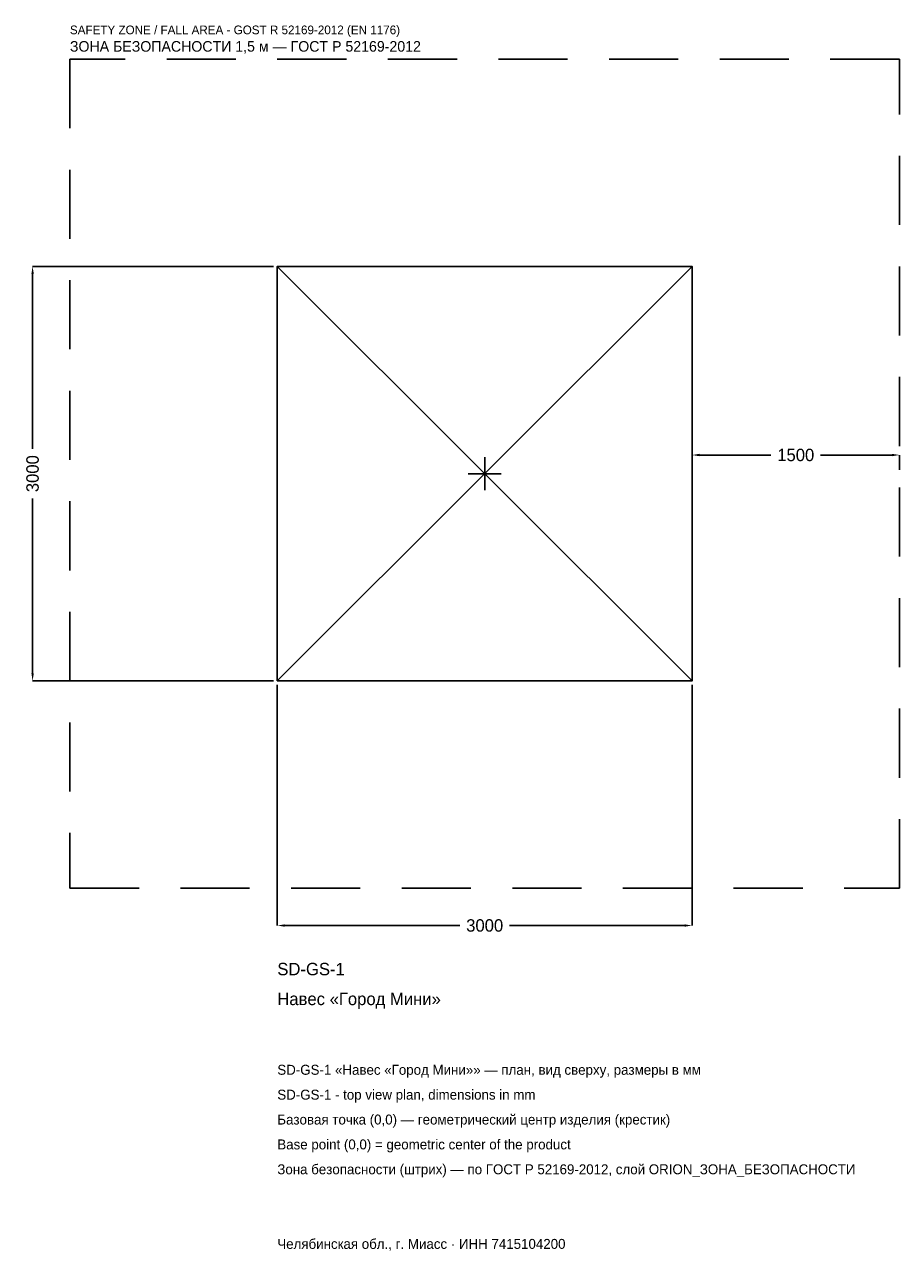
# Model space of a CAD drawing. Header units: metres. Extents: x -3328 to 3000, y -5629 to 3250.
import ezdxf

# ---------------------------------------------------------------- set-up
doc = ezdxf.new("R2010")
doc.units = ezdxf.units.M
doc.linetypes.add('DASHED', pattern=[800, 500, -300])
for name, color, linetype in [('ORION_ДАННЫЕ', 3, 'Continuous'), ('ORION_ЗОНА_БЕЗОПАСНОСТИ', 1, 'Continuous'), ('ORION_КОНТУР', 7, 'Continuous'), ('ORION_РАЗМЕРЫ', 8, 'Continuous')]:
    doc.layers.add(name, color=color, linetype=linetype)
doc.dimstyles.new('ORION', dxfattribs={"dimtxt": 90, "dimasz": 54, "dimexe": 1.25, "dimexo": 27, "dimtad": 1, "dimdec": 0, "dimcen": 2.5, "dimazin": 3, "dimtfac": 1, "dimtmove": 0, "dimatfit": 3, "dimarcsym": 0})

# ---------------------------------------------------------------- blocks, each defined once
blk = doc.blocks.new('_CLOSEDFILLED')
at = {"color": 0, "linetype": 'BYBLOCK'}
blk.add_solid([(-1, 0.16), (0, 0), (-1, -0.16)], dxfattribs=at)
blk = doc.blocks.new('*D1')
for p, q in [((-1500, -1527), (-1500, -3270)), ((1500, -1527), (1500, -3270)), ((-1446, -3270), (-180, -3270)), ((180, -3270), (1446, -3270))]:
    blk.add_line(p, q)
at = {"layer": 'Defpoints'}
for p in [(-1500, -1500), (1500, -1500), (-1500, -3270)]:
    blk.add_point(p, dxfattribs=at)
at = {"layer": 'ORION_РАЗМЕРЫ', "xscale": 54, "yscale": 54, "rotation": 180}
blk.add_blockref('_CLOSEDFILLED', (-1500, -3270), dxfattribs=at)
at = {"layer": 'ORION_РАЗМЕРЫ', "xscale": 54, "yscale": 54}
blk.add_blockref('_CLOSEDFILLED', (1500, -3270), dxfattribs=at)
at = {"layer": 'ORION_РАЗМЕРЫ', "insert": (0, -3270), "char_height": 90, "attachment_point": 5}
blk.add_mtext('3000', dxfattribs=at)
blk = doc.blocks.new('*D2')
for p, q in [((-1527, 1500), (-3270, 1500)), ((-3270, 180), (-3270, 1446)), ((-3270, -1446), (-3270, -180)), ((-1527, -1500), (-3270, -1500))]:
    blk.add_line(p, q)
at = {"layer": 'Defpoints'}
for p in [(-1500, 1500), (-3270, -1500), (-1500, -1500)]:
    blk.add_point(p, dxfattribs=at)
at = {"layer": 'ORION_РАЗМЕРЫ', "xscale": 54, "yscale": 54}
for p, rotation in [((-3270, 1500), 90), ((-3270, -1500), 270)]:
    blk.add_blockref('_CLOSEDFILLED', p, dxfattribs=dict(at, rotation=rotation))
at = {"layer": 'ORION_РАЗМЕРЫ', "insert": (-3270, 0), "char_height": 90, "attachment_point": 5, "rotation": 90}
blk.add_mtext('3000', dxfattribs=at)
blk = doc.blocks.new('*D3')
for p, q in [((1500, 27), (1500, 135)), ((1554, 135), (2070, 135)), ((2430, 135), (2946, 135)), ((3000, 27), (3000, 135))]:
    blk.add_line(p, q)
at = {"layer": 'Defpoints'}
for p in [(1500, 135), (1500, 0), (3000, 0)]:
    blk.add_point(p, dxfattribs=at)
at = {"layer": 'ORION_РАЗМЕРЫ', "xscale": 54, "yscale": 54, "rotation": 180}
blk.add_blockref('_CLOSEDFILLED', (1500, 135), dxfattribs=at)
at = {"layer": 'ORION_РАЗМЕРЫ', "xscale": 54, "yscale": 54}
blk.add_blockref('_CLOSEDFILLED', (3000, 135), dxfattribs=at)
at = {"layer": 'ORION_РАЗМЕРЫ', "insert": (2250, 135), "char_height": 90, "attachment_point": 5}
blk.add_mtext('1500', dxfattribs=at)
blk = doc.blocks.new('ОРИОН SD-GS-1 Навес Город Мини')
at = {"layer": 'ORION_ЗОНА_БЕЗОПАСНОСТИ', "linetype": 'DASHED'}
blk.add_lwpolyline([(-3000, -3000), (3000, -3000), (3000, 3000), (-3000, 3000)], close=True, dxfattribs=at)
at = {"layer": 'ORION_КОНТУР'}
for p, q in [((-1500, -1500), (1500, 1500)), ((-1500, 1500), (1500, -1500))]:
    blk.add_line(p, q, dxfattribs=at)
blk.add_lwpolyline([(-1500, -1500), (1500, -1500), (1500, 1500), (-1500, 1500)], close=True, dxfattribs=at)
at = {"layer": 'ORION_РАЗМЕРЫ'}
for p, q in [((0, -120), (0, 120)), ((-120, 0), (120, 0))]:
    blk.add_line(p, q, dxfattribs=at)
at = {"layer": 'ORION_ДАННЫЕ'}
for tag, p in [('АРТИКУЛ', (-1500, -3630)), ('НАИМЕНОВАНИЕ', (-1500, -3846))]:
    blk.add_attdef(tag, p, '', height=90, dxfattribs=at)
at = {"layer": 'ORION_ДАННЫЕ', "flags": 1}
for tag, p in [('ПРОИЗВОДИТЕЛЬ', (-1500, -4062)), ('ТЕЛЕФОН', (-1500, -4278)), ('САЙТ', (-1500, -4710)), ('АДРЕС', (-1500, -4926)), ('РЕКВИЗИТЫ', (-1500, -5142)), ('ГАБАРИТЫ', (-1500, -5358)), ('ЗОНА_БЕЗОПАСНОСТИ', (-1500, -5574))]:
    blk.add_attdef(tag, p, '', height=90, dxfattribs=at)
at = {"layer": 'ORION_ЗОНА_БЕЗОПАСНОСТИ', "color": 1}
for s, height, p in [('SAFETY ZONE / FALL AREA - GOST R 52169-2012 (EN 1176)', 63, (-3000, 3180)), ('ЗОНА БЕЗОПАСНОСТИ 1,5 м — ГОСТ Р 52169-2012', 76.5, (-3000, 3054))]:
    blk.add_text(s, height=height, dxfattribs=at).set_placement(p)
at = {"layer": 'ORION_РАЗМЕРЫ'}
dim = blk.add_linear_dim(base=(-3270, -1500), p1=(-1500, -1500), p2=(-1500, 1500), angle=90, dimstyle='ORION', dxfattribs=at)
dim.commit()
dim.dimension.update_dxf_attribs({"geometry": '*D2', "text_midpoint": (-3270, 0)})
for base, p1, p2, picture, middle in [((1500, 135), (1500, 0), (3000, 0), '*D3', (2250, 135)), ((-1500, -3270), (-1500, -1500), (1500, -1500), '*D1', (0, -3270))]:
    dim = blk.add_linear_dim(base=base, p1=p1, p2=p2, dimstyle='ORION', dxfattribs=at)
    dim.commit()
    dim.dimension.update_dxf_attribs({"geometry": picture, "text_midpoint": middle})

msp = doc.modelspace()

# ---------------------------------------------------------------- block references
msp.add_blockref('ОРИОН SD-GS-1 Навес Город Мини', (0, 0)).add_auto_attribs({'АРТИКУЛ': 'SD-GS-1', 'НАИМЕНОВАНИЕ': 'Навес «Город Мини»'})

# ---------------------------------------------------------------- texts
at = {"layer": 'ORION_ДАННЫЕ', "color": 3}
for s, p in [('SD-GS-1 «Навес «Город Мини»» — план, вид сверху, размеры в мм', (-1500, -4350)), ('SD-GS-1 - top view plan, dimensions in mm', (-1500, -4530)), ('Челябинская обл., г. Миасс · ИНН 7415104200', (-1500, -5610))]:
    msp.add_text(s, height=72, dxfattribs=at).set_placement(p)
at = {"layer": 'ORION_ДАННЫЕ', "color": 7}
for s, p in [('Базовая точка (0,0) — геометрический центр изделия (крестик)', (-1500, -4710)), ('Base point (0,0) = geometric center of the product', (-1500, -4890))]:
    msp.add_text(s, height=72, dxfattribs=at).set_placement(p)
at = {"layer": 'ORION_ДАННЫЕ', "color": 1}
msp.add_text('Зона безопасности (штрих) — по ГОСТ Р 52169-2012, слой ORION_ЗОНА_БЕЗОПАСНОСТИ', height=72, dxfattribs=at).set_placement((-1500, -5070))

doc.saveas('drawing.dxf')
